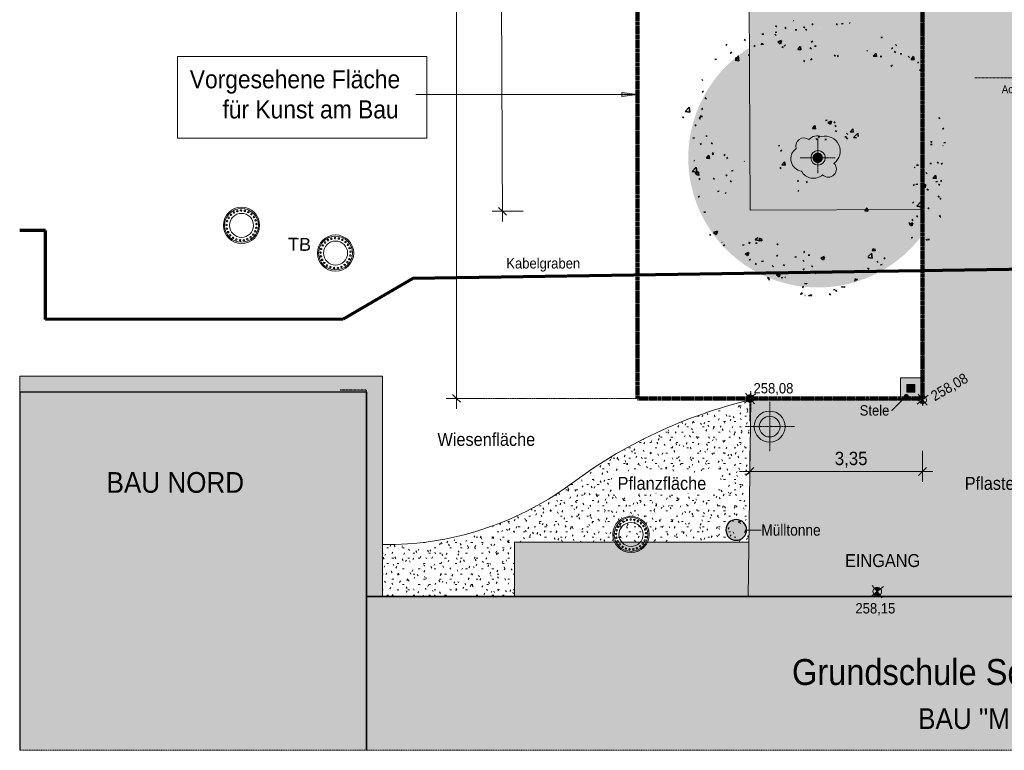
# Model space of a CAD drawing. Header units: millimetres. Extents: x 120877 to 193722, y 100126 to 128613.
# Tile 1 of 4: x 121035 to 140038, y 100126 to 114239. Entities that reach past the tile are written whole.
import ezdxf

# ---------------------------------------------------------------- set-up
doc = ezdxf.new("R2010")
doc.units = ezdxf.units.MM
for name, pattern in [('_Referenzlinien_', [12, 6, -6]), ('Achse', [10, 5, -2.5, 0, -2.5]), ('Achse eng', [4, 2, -1, 0, -1]), ('Achse fein', [4, 2, -1, 0, -1]), ('Strich_2_', [20.833333, 10.416667, -10.416667]), ('Verdeckt', [3, 2, -1])]:
    doc.linetypes.add(name, pattern=pattern)
for name, color, linetype, lineweight in [('2026-05-12_Ausfuehrung_Schillerschule2_dwg', 8, 'Continuous', 9), ('A-ANNO-DIMS', 211, 'Continuous', 9), ('A-ANNO-DIMS-100', 211, 'Continuous', 9), ('A-DETL', 90, 'Strich_2_', 9), ('A-DETL-CNTR', 5, 'Achse', 9), ('A-DETL-GENF', 92, 'Continuous', 9), ('A-DETL-HDLN', 90, 'Verdeckt', 9), ('A-DETL-MEDM', 33, 'Continuous', 25), ('A-DETL-THIN', 151, 'Continuous', 9), ('G-ANNO-TEXT', 231, 'Continuous', 9), ('L-Txt-HöhenBestand-Kreuz', 7, 'Continuous', 9), ('L-Txt-HöhenPlanung-Kreuz', 7, 'Continuous', 9)]:
    doc.layers.add(name, color=color, linetype=linetype, lineweight=lineweight)
doc.styles.add('Arial', font='arial.ttf', dxfattribs={"height": 250})
doc.styles.add('Arial_2', font='arial.ttf', dxfattribs={"width": 0.9, "height": 400})
doc.styles.add('Arial_B', font='arial.ttf', dxfattribs={"width": 0.9, "height": 200})
doc.styles.add('Arial_B_1', font='arial.ttf', dxfattribs={"width": 0.9, "height": 150})
doc.styles.add('Arial_B_2', font='arial.ttf', dxfattribs={"width": 0.9, "height": 257.936508})
doc.styles.add('Arial_B_4', font='arial.ttf', dxfattribs={"width": 0.86, "height": 220})
doc.styles.add('Arial_B_5', font='arial.ttf', dxfattribs={"width": 0.9, "height": 250})
doc.styles.add('Arial_B_6', font='arial.ttf', dxfattribs={"width": 0.9, "height": 350})
doc.styles.add('Arial_B_8', font='arial.ttf', dxfattribs={"width": 0.9, "height": 500})
doc.dimstyles.new('2_5_-_schwarz__-_3_Stellen_5mm_1', dxfattribs={"dimscale": 304.8, "dimtxt": 255.06485, "dimasz": 0.492126, "dimexe": 0.656168, "dimexo": 0.0625, "dimgap": 0.164042, "dimtad": 1, "dimlfac": 0.001, "dimrnd": 0.005, "dimzin": 0, "dimdsep": 46, "dimtxsty": 'Arial_B_2', "dimblk1": 'OBLIQUE', "dimblk2": 'OBLIQUE', "dimsah": 1, "dimcen": 0.09, "dimdle": 0.656168, "dimazin": 0, "dimtfac": 1, "dimtdec": 4, "dimtix": 1, "dimtmove": 2, "dimatfit": 3, "dimfxl": 1.312336, "dimfxlon": 1, "dimtvp": 1, "dimtolj": 1, "dimtzin": 0, "dimarcsym": 2})
doc.dimstyles.new('2_5_-_schwarz__-_3_Stellen_5mm_2_1', dxfattribs={"dimscale": 304.8, "dimtxt": 255.06485, "dimasz": 0.492126, "dimexe": 0.656168, "dimexo": 0.0625, "dimgap": 0.164042, "dimtad": 1, "dimlfac": 0.001, "dimrnd": 0.005, "dimzin": 0, "dimdsep": 46, "dimtxsty": 'Arial_B_2', "dimblk1": 'OBLIQUE', "dimblk2": 'OBLIQUE', "dimsah": 1, "dimcen": 0.09, "dimdle": 0.656168, "dimazin": 0, "dimtfac": 1, "dimtdec": 4, "dimtix": 1, "dimtmove": 0, "dimatfit": 3, "dimfxl": 1.312336, "dimfxlon": 1, "dimtvp": 1, "dimtolj": 1, "dimtzin": 0, "dimarcsym": 2})
doc.dimstyles.new('2_5_-_schwarz__-_3_Stellen_5mm_2_2', dxfattribs={"dimscale": 304.8, "dimtxt": 255.06485, "dimasz": 0.492126, "dimexe": 0.656168, "dimexo": 0.0625, "dimgap": 0.164042, "dimtad": 1, "dimlfac": 0.001, "dimrnd": 0.005, "dimzin": 0, "dimdsep": 46, "dimtxsty": 'Arial_B_2', "dimblk1": 'OBLIQUE', "dimblk2": 'OBLIQUE', "dimsah": 1, "dimcen": 0.09, "dimdle": 0.656168, "dimazin": 0, "dimtfac": 1, "dimtdec": 4, "dimtix": 1, "dimtmove": 2, "dimatfit": 3, "dimfxl": 1.312336, "dimfxlon": 1, "dimtvp": 1, "dimtolj": 1, "dimtzin": 0, "dimarcsym": 2})
pattern_1 = [(0, (0, 0), (812.8, 203.2), [33.528, -576.072, 33.528, -576.072, -3251.2]), (0, (0, 0), (812.8, 203.2), [-1219.2, 33.528, -1185.672, 33.528, -576.072, -1422.4]), (0, (0, 0), (812.8, 203.2), [-3048, 33.528, -372.872, 33.528, -982.472]), (120, (304.8, 101.6), (-582.37636, 602.30545), [33.528, -576.072, 33.528, -576.072, -3251.2]), (120, (304.8, 101.6), (-582.37636, 602.30545), [-1219.2, 33.528, -1185.672, 33.528, -576.072, -1422.4]), (120, (304.8, 101.6), (-582.37636, 602.30545), [-3048, 33.528, -372.872, 33.528, -982.472]), (240, (406.4, 508), (-230.42364, -805.50545), [33.528, -576.072, 33.528, -576.072, -3251.2]), (240, (406.4, 508), (-230.42364, -805.50545), [-1219.2, 33.528, -1185.672, 33.528, -576.072, -1422.4]), (240, (406.4, 508), (-230.42364, -805.50545), [-3048, 33.528, -372.872, 33.528, -982.472])]
pattern_2 = [(0, (0, 0), (406.4, 101.6), [33.528, -271.272, 33.528, -271.272, -1625.6]), (0, (0, 0), (406.4, 101.6), [-609.6, 33.528, -576.072, 33.528, -271.272, -711.2]), (0, (0, 0), (406.4, 101.6), [-1524, 33.528, -169.672, 33.528, -474.472]), (120, (152.4, 50.8), (-291.18818, 301.152724), [33.528, -271.272, 33.528, -271.272, -1625.6]), (120, (152.4, 50.8), (-291.18818, 301.152724), [-609.6, 33.528, -576.072, 33.528, -271.272, -711.2]), (120, (152.4, 50.8), (-291.18818, 301.152724), [-1524, 33.528, -169.672, 33.528, -474.472]), (240, (203.2, 254), (-115.21182, -402.752724), [33.528, -271.272, 33.528, -271.272, -1625.6]), (240, (203.2, 254), (-115.21182, -402.752724), [-609.6, 33.528, -576.072, 33.528, -271.272, -711.2]), (240, (203.2, 254), (-115.21182, -402.752724), [-1524, 33.528, -169.672, 33.528, -474.472])]

# ---------------------------------------------------------------- blocks, each defined once
blk = doc.blocks.new('2026-05-12_Ausfuehrung_Schillerschule2_dwg_L-Hoehenkreuz-17959220-Aussenanlage_DWG Kunst am Bau')
at = {"layer": 'L-Txt-HöhenPlanung-Kreuz'}
for points in [[(137577, 103108), (137599, 103109), (137620, 103116), (137639, 103127), (137585, 103192), (137520, 103139), (137536, 103124), (137555, 103113)], [(137585, 103192), (137650, 103246), (137634, 103261), (137614, 103272), (137593, 103276), (137571, 103276), (137550, 103269), (137531, 103258), (137566, 103216)]]:
    blk.add_hatch(color=256, dxfattribs=at).paths.add_polyline_path(points)
at = {"layer": 'L-Txt-HöhenPlanung-Kreuz', "flags": 128}
for points in [[(137467, 103095), (137585, 103192), (137703, 103290)], [(137683, 103074), (137585, 103192), (137487, 103311)]]:
    blk.add_lwpolyline(points, dxfattribs=at)
at = {"layer": 'L-Txt-HöhenPlanung-Kreuz'}
for start, end in [(39.5146, 219.5146), (219.5146, 39.5146)]:
    blk.add_arc((137585, 103192), 84.4, start, end, dxfattribs=at)
blk = doc.blocks.new('2026-05-12_Ausfuehrung_Schillerschule2_dwg_L-Hoehenkreuz_BESTAND-V1-Aussenanlage_DWG Kunst am Bau')
at = {"layer": 'L-Txt-HöhenBestand-Kreuz'}
for points in [[(138453, 106823), (138472, 106824), (138491, 106830), (138508, 106840), (138460, 106898), (138402, 106850), (138416, 106837), (138433, 106828)], [(138460, 106898), (138518, 106946), (138504, 106960), (138486, 106969), (138467, 106974), (138447, 106973), (138428, 106967), (138412, 106957)]]:
    blk.add_hatch(color=256, dxfattribs=at).paths.add_polyline_path(points)
at = {"layer": 'L-Txt-HöhenBestand-Kreuz', "flags": 128}
for points in [[(138547, 106792), (138460, 106898), (138372, 107004)], [(138354, 106811), (138460, 106898), (138566, 106986)]]:
    blk.add_lwpolyline(points, dxfattribs=at)
at = {"layer": 'L-Txt-HöhenBestand-Kreuz'}
for start, end in [(39.5146, 219.5146), (219.5146, 39.5146)]:
    blk.add_arc((138460, 106898), 75.5, start, end, dxfattribs=at)
blk = doc.blocks.new('DIMBLOCK8-Aussenanlage_DWG Kunst am Bau')
at = {"layer": 'A-ANNO-DIMS-100'}
for p, q in [((130353, 110339), (130297, 125097)), ((130298, 124897), (130098, 124896)), ((130298, 124897), (130698, 124899)), ((130352, 110539), (130152, 110538)), ((130352, 110539), (130752, 110540))]:
    blk.add_line(p, q, dxfattribs=at)
at = {"layer": 'A-ANNO-DIMS-100', "lineweight": 25}
for p, q in [((130298, 124897), (130222, 124972)), ((130298, 124897), (130373, 124822)), ((130352, 110539), (130276, 110613)), ((130352, 110539), (130427, 110464))]:
    blk.add_line(p, q, dxfattribs=at)
at = {"layer": 'A-ANNO-DIMS-100', "color": 0, "insert": (129946, 117079), "char_height": 257.9, "width": 1530.39, "attachment_point": 1, "rotation": 90.2157, "line_spacing_factor": 0.941778, "style": 'Arial_B_2'}
blk.add_mtext('ca. 14,35', dxfattribs=at)
blk = doc.blocks.new('_Oblique')
at = {"color": 0, "linetype": 'ByBlock', "lineweight": -2}
blk.add_line((-0.5, -0.5), (0.5, 0.5), dxfattribs=at)
blk = doc.blocks.new('DIMBLOCK10-Aussenanlage_DWG Kunst am Bau')
at = {"layer": 'A-ANNO-DIMS-100'}
for p, q in [((129464, 125115), (129464, 106723)), ((129464, 124915), (129264, 124915)), ((129464, 124915), (129864, 124915)), ((129464, 106923), (129264, 106923)), ((129464, 106923), (129864, 106923))]:
    blk.add_line(p, q, dxfattribs=at)
at = {"layer": 'A-ANNO-DIMS-100', "lineweight": 25}
for p, q in [((129464, 124915), (129389, 124990)), ((129464, 124915), (129539, 124840)), ((129464, 106923), (129389, 106998)), ((129464, 106923), (129539, 106848))]:
    blk.add_line(p, q, dxfattribs=at)
at = {"layer": 'A-ANNO-DIMS-100', "color": 0, "insert": (129083, 115149), "char_height": 257.9, "width": 1530.39, "attachment_point": 1, "rotation": 90, "line_spacing_factor": 0.941778, "style": 'Arial_B_2'}
blk.add_mtext('ca. 18,00', dxfattribs=at)
blk = doc.blocks.new('DIMBLOCK11-Aussenanlage_DWG Kunst am Bau')
at = {"layer": 'A-ANNO-DIMS-100'}
for p, q in [((135126, 105512), (135126, 105912)), ((138459, 105512), (138459, 105912)), ((134926, 105512), (138659, 105512)), ((135126, 105512), (135126, 105312)), ((138459, 105512), (138459, 105312))]:
    blk.add_line(p, q, dxfattribs=at)
at = {"layer": 'A-ANNO-DIMS-100', "lineweight": 25}
for p, q in [((135126, 105512), (135051, 105437)), ((135126, 105512), (135201, 105587)), ((138459, 105512), (138384, 105437)), ((138459, 105512), (138534, 105587))]:
    blk.add_line(p, q, dxfattribs=at)
at = {"layer": 'A-ANNO-DIMS-100', "color": 0, "insert": (132712, 105893), "char_height": 257.94, "width": 5305.35, "attachment_point": 1, "line_spacing_factor": 0.941778, "style": 'Arial_B_2'}
blk.add_mtext('.                                            3,35', dxfattribs=at)

msp = doc.modelspace()

# ---------------------------------------------------------------- hatches: boundary and pattern name
at = {"layer": 'A-DETL-GENF'}
h = msp.add_hatch(color=254, dxfattribs=at)
h.paths.add_polyline_path([(130587.057, 103098.043), (145025.524, 103098.043), (145043.135, 106899.158), (141671.465, 106918.199), (141674.714, 108543.043), (160438.402, 108543.043), (160438.402, 110562.862), (141678.752, 110562.862), (141678.752, 117437.223), (141554.743, 119492.144), (160378.113, 119492.144), (160378.113, 127803.178), (121169.207, 127803.178), (121169.207, 124915.055), (138500.433, 124915.055), (138459.06, 106909.382), (135146.897, 106896.913), (135110.077, 104145.606), (130587.057, 104145.606)])
h.paths.add_polyline_path([(142392.864, 103294.184), (141942.53, 103554.184), (142843.197, 103554.184), (142512.921, 103363.499)])
h.paths.add_polyline_path([(137592.864, 103314.184), (137142.53, 103574.184), (138043.197, 103574.184)])
h.paths.add_polyline_path([(144708.218, 106174.981), (144660.004, 106174.981), (144613.19, 106186.52), (144570.498, 106208.926), (144534.409, 106240.898), (144507.02, 106280.578), (144489.923, 106325.66), (144484.111, 106373.523), (144489.923, 106421.386), (144507.02, 106466.467), (144534.409, 106506.147), (144570.498, 106538.12), (144613.19, 106560.526), (144660.004, 106572.065), (144710.994, 106571.38), (144755.032, 106560.526), (144797.724, 106538.12), (144833.813, 106506.147), (144861.202, 106466.467), (144878.299, 106421.386), (144884.111, 106373.523), (144878.299, 106325.66), (144861.202, 106280.578), (144833.813, 106240.898), (144797.724, 106208.926), (144755.032, 106186.52), (144710.994, 106175.665)])
h.paths.add_polyline_path([(135533.218, 106179.981), (135485.004, 106179.981), (135438.19, 106191.52), (135395.498, 106213.926), (135359.409, 106245.898), (135332.02, 106285.578), (135314.923, 106330.66), (135309.111, 106378.523), (135314.923, 106426.386), (135332.02, 106471.467), (135359.409, 106511.147), (135395.498, 106543.12), (135438.19, 106565.526), (135485.004, 106577.065), (135533.218, 106577.065), (135580.032, 106565.526), (135622.724, 106543.12), (135658.813, 106511.147), (135686.202, 106471.467), (135703.299, 106426.386), (135709.111, 106378.523), (135703.299, 106330.66), (135686.202, 106285.578), (135658.813, 106245.898), (135622.724, 106213.926), (135580.032, 106191.52)])
h.paths.add_polyline_path([(153242.473, 121648.344), (153242.473, 127378.485), (160038.676, 127378.485), (160038.676, 121648.344), (154979.897, 121648.344)])
h = msp.add_hatch(dxfattribs=at)
h.set_pattern_fill('FP_3', color=8, style=0, pattern_type=2)
h.set_pattern_definition(pattern_2)
h.paths.add_polyline_path([(138459.06, 113056.304), (138459.06, 116163.95), (138364.458, 116019.132), (138260.181, 115881.116), (138146.716, 115750.549), (138024.595, 115628.04), (137894.387, 115514.164), (137756.702, 115409.451), (137612.182, 115314.392), (137461.505, 115229.431), (137305.374, 115154.965), (137144.52, 115091.343), (136979.694, 115038.861), (136811.667, 114997.766), (136641.224, 114968.249), (136469.162, 114950.448), (136296.287, 114944.447), (136123.405, 114950.273), (135951.326, 114967.9), (135780.853, 114997.244), (135612.785, 115038.17), (135447.905, 115090.485), (135286.987, 115153.944), (135130.781, 115228.252), (135130.781, 113704.294), (135285.036, 113791.747), (135445.091, 113868.067), (135610.144, 113932.874), (135779.369, 113985.841), (135951.917, 114026.704), (136126.923, 114055.257), (136303.511, 114071.359), (136480.795, 114074.927), (136657.888, 114065.944), (136833.901, 114044.456), (137009.316, 114010.202), (137179.173, 113964.454), (137346.7, 113906.342), (137509.697, 113836.524), (137667.346, 113755.349), (137818.857, 113663.225), (137963.471, 113560.613), (138100.464, 113448.028), (138229.149, 113326.033), (138348.881, 113195.24)])
h.paths.add_polyline_path([(138459.06, 118784.632), (138459.06, 124915.055), (135130.781, 124915.055), (135130.781, 119720.33), (135286.987, 119794.638), (135447.905, 119858.098), (135612.785, 119910.413), (135780.853, 119951.338), (135951.326, 119980.683), (136123.405, 119998.309), (136296.287, 120004.136), (136469.162, 119998.135), (136641.224, 119980.334), (136811.667, 119950.817), (136979.694, 119909.721), (137144.52, 119857.24), (137305.374, 119793.617), (137461.505, 119719.151), (137612.182, 119634.19), (137756.702, 119539.131), (137894.387, 119434.419), (138024.595, 119320.542), (138146.716, 119198.034), (138260.181, 119067.466), (138370.604, 118920.041), (138438.156, 118816.632)])
at = {"layer": 'A-DETL-GENF', "lineweight": 35}
h = msp.add_hatch(dxfattribs=at)
h.set_pattern_fill('FP_4', color=94, style=0, pattern_type=2)
h.set_pattern_definition([(50, (0, 0), (728.7365, -63.7558), [76.2, -838.2]), (355, (0, 0), (-140.9716, 764.2276), [60.96, -670.56]), (100.451, (60.7, -5.3), (587.77, 700.4668), [64.76, -712.36]), (46.184, (0, 203.2), (1084.3162, -168.171), [114.3, -1257.3]), (96.636, (90.4, 189.2), (949.61, 989.71), [97.14, -1068.54]), (351.184, (0, 203.2), (949.6206, 989.701), [91.44, -1005.84]), (21, (101.6, 152.4), (606.4579, -409.0606), [76.2, -838.2]), (326, (101.6, 152.4), (247.2083, 736.753), [60.96, -670.56]), (71.451, (152.14, 118.3), (853.6683, 327.6855), [64.76, -712.36]), (37.5, (0, 0), (12.3547, 338.2201), [33.528, -628.904, 33.528, -647.192, -673.1]), (37.5, (0, 0), (12.3547, 338.2201), [-1343.152, 33.528, -639.572]), (7.5, (0, 0), (267.2789, 400.7221), [33.528, -354.584, 33.528, -613.664, -256.54]), (7.5, (0, 0), (267.2789, 400.7221), [-1035.304, 33.528, -223.012]), (327.5, (-226.57, 0), (542.36333, -22.91534), [33.528, -220.472, 33.528, -758.952, -1051.56]), (327.5, (-226.57, 0), (542.36333, -22.91534), [-1046.48, 33.528, -1018.032]), (317.5, (-328.17, 0), (592.517, 101.7071), [33.528, -296.672, 33.528, -492.76, -746.76]), (317.5, (-328.17, 0), (592.517, 101.7071), [-856.488, 33.528, -713.232])])
h.paths.add_polyline_path([(136776.634, 108853.929), (136994.935, 109072.23), (136205.125, 109147.779), (135792.99, 109014.589), (136179.36, 108911.061)])
h.paths.add_polyline_path([(136968.26, 108891.04), (138196.335, 109752.335), (137503.777, 109818.582), (137009.316, 108962.152)])
h.paths.add_polyline_path([(135567.724, 109140.116), (136135.325, 109404.793), (136618.288, 109275.383), (136618.288, 109675.383), (135268.029, 110037.184), (135169.343, 109938.497), (134430.356, 109938.497), (135232.407, 109475.432)])
h.paths.add_polyline_path([(137857.14, 109974.911), (138581.388, 109974.911), (138740.353, 110133.876)])
h.paths.add_polyline_path([(134279.897, 110025.364), (134522.471, 110103.757), (134064.69, 111520.285), (133893.733, 111520.285), (134001.925, 111185.504), (133826.383, 110881.457), (134126.141, 110801.137), (134279.897, 110325.364)])
h.paths.add_polyline_path([(138176.269, 110127.906), (138810.685, 110423.739), (138924.949, 111618.287), (138333.978, 111776.637), (138296.874, 111388.748)])
h.paths.add_polyline_path([(137604.687, 110516.233), (137512.433, 110801.696), (137314.534, 110709.414), (137314.534, 110516.233)])
h.paths.add_polyline_path([(134530.627, 110653.236), (135030.627, 111519.261), (134424.41, 111869.261), (134070.856, 112222.815), (134537.375, 112689.333), (134272.248, 112954.46), (133817.723, 112499.935), (133761.637, 111913.595), (134163.939, 111681.326), (134459.772, 111046.91)])
h.paths.add_polyline_path([(136077.413, 110914.899), (136336.929, 111174.416), (135653.149, 111858.196), (135653.149, 111339.164)])
h.paths.add_polyline_path([(138942.516, 111801.936), (138799.891, 112594.363), (138587.56, 111801.936)])
h.paths.add_polyline_path([(137009.316, 111920.861), (137151.707, 111920.861), (137448.452, 112217.607), (136201.241, 112336.908), (136395.247, 111920.861)])
h.paths.add_polyline_path([(134088.671, 112884.021), (135116.715, 113912.065), (135039.022, 114078.678), (134888.27, 113927.926), (134691.778, 113790.119), (134502.566, 113600.907), (134305.573, 113259.705)])
h.paths.add_polyline_path([(138618.342, 113086.795), (138109.711, 113812.025), (137384.961, 114006.221), (137384.961, 113599.23), (137973.036, 113259.705)])
h.paths.add_polyline_path([(134824.351, 113259.705), (135318.607, 113753.96), (135601.45, 113753.96), (136203.458, 113406.391), (136892.389, 113530.388), (136382.688, 113824.663), (136382.688, 114224.663), (135542.451, 114224.663), (134850.462, 113532.674), (134840.831, 113431.992)])
h.paths.add_polyline_path([(136940.541, 113915.248), (137240.541, 113915.248), (137240.541, 114158.01), (136640.371, 114215.419), (136833.671, 114022.118)])
at = {"layer": 'A-DETL-GENF'}
for color, points in [(10, [(136529.949, 109066.924), (136704.363, 109079.121), (136877.502, 109103.454), (137048.522, 109139.805), (137216.589, 109187.998), (137380.885, 109247.796), (137540.609, 109318.91), (137694.984, 109400.993), (137843.257, 109493.644), (137984.706, 109596.413), (138118.641, 109708.798), (138244.411, 109830.252), (138361.402, 109960.184), (138469.044, 110097.959), (138566.813, 110242.909), (138654.234, 110394.325), (138730.879, 110551.47), (138796.375, 110713.579), (138850.403, 110879.862), (138892.701, 111049.509), (138923.062, 111221.693), (138941.338, 111395.575), (138947.439, 111570.309), (138941.338, 111745.043), (138923.062, 111918.925), (138892.701, 112091.109), (138850.403, 112260.756), (138796.375, 112427.039), (138730.879, 112589.148), (138654.234, 112746.293), (138566.813, 112897.709), (138469.044, 113042.658), (138361.402, 113180.434), (138244.411, 113310.366), (138118.436, 113431.992), (137984.706, 113544.205), (137843.257, 113646.974), (137694.984, 113739.625), (137540.609, 113821.707), (137380.885, 113892.821), (137216.589, 113952.62), (137048.522, 114000.813), (136877.502, 114037.164), (136704.363, 114061.497), (136529.949, 114073.693), (136355.109, 114073.693), (136180.695, 114061.497), (136007.556, 114037.164), (135836.536, 114000.813), (135668.469, 113952.62), (135504.173, 113892.821), (135344.449, 113821.707), (135190.074, 113739.625), (135041.801, 113646.974), (134900.352, 113544.205), (134766.417, 113431.82), (134640.647, 113310.366), (134523.656, 113180.434), (134416.014, 113042.658), (134318.244, 112897.709), (134230.824, 112746.293), (134154.179, 112589.148), (134088.683, 112427.039), (134034.655, 112260.756), (133992.357, 112091.109), (133961.996, 111918.925), (133943.72, 111745.043), (133937.619, 111570.309), (133943.72, 111395.575), (133961.996, 111221.693), (133992.357, 111049.509), (134034.655, 110879.862), (134088.683, 110713.579), (134154.179, 110551.47), (134230.824, 110394.325), (134318.244, 110242.909), (134416.014, 110097.959), (134523.656, 109960.184), (134640.647, 109830.252), (134766.417, 109708.798), (134900.352, 109596.413), (135041.801, 109493.644), (135190.074, 109400.993), (135344.449, 109318.91), (135504.173, 109247.796), (135668.469, 109187.998), (135836.536, 109139.805), (136007.556, 109103.454), (136180.695, 109079.121), (136355.109, 109066.924)]), (32, [(136436.634, 111470.309), (136462.516, 111473.716), (136486.634, 111483.706), (136507.345, 111499.598), (136523.236, 111520.309), (136533.227, 111544.427), (136536.634, 111570.309), (136533.227, 111596.191), (136523.236, 111620.309), (136507.345, 111641.02), (136486.634, 111656.911), (136462.516, 111666.901), (136436.634, 111670.309), (136410.752, 111666.901), (136386.634, 111656.911), (136365.923, 111641.02), (136350.031, 111620.309), (136340.041, 111596.191), (136336.634, 111570.309), (136340.041, 111544.427), (136350.031, 111520.309), (136365.923, 111499.598), (136386.634, 111483.706), (136410.752, 111473.716)]), (9, [(144710.994, 100125.794), (157049.469, 100125.794), (157049.469, 101405.696), (160338.402, 101405.696), (160338.402, 108083.043), (152238.402, 108083.043), (152238.402, 103098.043), (127728.384, 103098.043), (127728.384, 107043.043), (121034.574, 107043.043), (121034.574, 100125.794), (139576.542, 100125.794)]), (254, [(138432.743, 106919.75), (138432.743, 107319.75), (138032.743, 107319.75), (138032.743, 106919.75)]), (254, [(138307.743, 107044.75), (138307.743, 107194.75), (138157.743, 107194.75), (138157.743, 107044.75)]), (40, [(135485.004, 106179.981), (135533.218, 106179.981), (135580.032, 106191.52), (135622.724, 106213.926), (135658.813, 106245.898), (135686.202, 106285.578), (135703.299, 106330.66), (135709.111, 106378.523), (135703.299, 106426.386), (135686.202, 106471.467), (135658.813, 106511.147), (135622.724, 106543.12), (135580.032, 106565.526), (135533.218, 106577.065), (135485.004, 106577.065), (135438.19, 106565.526), (135395.498, 106543.12), (135359.409, 106511.147), (135332.02, 106471.467), (135314.923, 106426.386), (135309.111, 106378.523), (135314.923, 106330.66), (135332.02, 106285.578), (135359.409, 106245.898), (135395.498, 106213.926), (135438.19, 106191.52)]), (9, [(134839.795, 104185.149), (134888.01, 104185.149), (134934.824, 104196.688), (134977.516, 104219.094), (135013.605, 104251.066), (135040.994, 104290.746), (135058.091, 104335.828), (135063.903, 104383.691), (135058.091, 104431.554), (135040.994, 104476.635), (135013.605, 104516.315), (134977.516, 104548.288), (134934.824, 104570.694), (134888.01, 104582.233), (134839.795, 104582.233), (134792.982, 104570.694), (134750.29, 104548.288), (134714.201, 104516.315), (134686.812, 104476.635), (134669.714, 104431.554), (134663.903, 104383.691), (134669.714, 104335.828), (134686.812, 104290.746), (134714.201, 104251.066), (134750.29, 104219.094), (134792.982, 104196.688)]), (7, [(137592.864, 103314.184), (138043.197, 103574.184), (137142.53, 103574.184)])]:
    msp.add_hatch(color=color, dxfattribs=at).paths.add_polyline_path(points)
h = msp.add_hatch(dxfattribs=at)
h.set_pattern_fill('FP_1', style=0, pattern_type=2)
h.set_pattern_definition([(89.515, (288501, 323854.4), (301.3791, 207.24833), [38.1, -419.1]), (34.515, (288501, 323854.4), (-297.50883, 249.93506), [30.48, -335.281]), (139.966, (288526.12, 323871.66), (3.8734, 457.18356), [32.38, -356.18]), (85.699, (288436.36, 323932.77), (471.7546, 280.095), [57.15, -628.65]), (136.15, (288475.67, 323956.1), (51.4366, 683.8689), [48.57, -534.271]), (30.699, (288436.36, 323932.77), (51.4315, 683.8688), [45.72, -502.919]), (60.515, (288491.7, 323945.5), (364.06672, 35.1516), [38.1, -419.1]), (5.515, (288491.7, 323945.5), (-139.03517, 362.83337), [30.48, -335.28]), (110.966, (288522.05, 323948.43), (225.03472, 397.9839), [32.38, -356.18]), (77.015, (288501, 323854.39), (-102.83642, 134.39146), [0, -331.216, 0, -340.36, -336.55]), (77.015, (288501, 323854.39), (-102.83642, 134.39146), [-671.576, 0, -336.55]), (47.015, (288501, 323854.39), (-24.38927, 239.60226), [0, -194.056, 0, -323.596, -128.27]), (47.015, (288501, 323854.39), (-24.38927, 239.60226), [-517.652, 0, -128.27]), (7.015, (288413.61, 323782.31), (216.49513, 163.707856), [0, -127, 0, -396.24, -525.78]), (7.015, (288413.61, 323782.31), (216.49513, 163.707856), [-523.24, 0, -525.78]), (357.015, (288374.42, 323749.99), (196.19435, 227.73426), [0, -165.1, 0, -263.144, -373.38]), (357.015, (288374.42, 323749.99), (196.19435, 227.73426), [-428.244, 0, -373.38])])
h.paths.add_polyline_path([(127728.384, 103098.043), (128038.384, 103098.043), (128038.384, 107353.043), (121034.574, 107353.043), (121034.574, 107043.043), (127728.384, 107043.043)])
h = msp.add_hatch(dxfattribs=at)
h.set_pattern_fill('FP_2', style=0, pattern_type=2)
h.set_pattern_definition(pattern_1)
h.paths.add_polyline_path([(121034.574, 100125.794), (127728.384, 100125.794), (127728.384, 107043.043), (121034.574, 107043.043)])
h.paths.add_polyline_path([(125444.781, 104857.888), (122503.894, 104857.888), (122503.894, 105656.256), (125444.781, 105656.256)])
h.paths.add_polyline_path([(157220.905, 105263.136), (157220.905, 105898.523), (154684.899, 105898.523), (154684.899, 105263.136)])
h = msp.add_hatch(dxfattribs=at)
h.set_pattern_fill('FP_3', color=8, style=0, pattern_type=2)
h.set_pattern_definition(pattern_2)
h.paths.add_polyline_path([(128038.384, 103098.043), (130587.057, 103098.043), (130587.057, 104145.606), (135110.077, 104145.606), (135146.897, 106896.913), (134832.075, 106816.105), (134520.21, 106724.546), (134211.668, 106622.345), (133906.813, 106509.622), (133606.004, 106386.509), (133309.594, 106253.152), (133017.932, 106109.707), (132731.362, 105956.343), (132450.22, 105793.241), (132174.838, 105620.592), (131905.539, 105438.6), (131642.641, 105247.478), (131416.616, 105091.112), (131183.694, 104945.217), (130944.361, 104810.097), (130699.115, 104686.033), (130448.465, 104573.284), (130192.934, 104472.083), (129933.054, 104382.641), (129669.364, 104305.146), (129402.415, 104239.757), (129132.761, 104186.611), (128860.964, 104145.819), (128587.589, 104117.466), (128313.205, 104101.61), (128038.384, 104098.284)])
h.paths.add_polyline_path([(132491.116, 105093.548), (132491.116, 105493.548), (134491.116, 105493.548), (134491.116, 105093.548), (134442.091, 105093.548)])
h = msp.add_hatch(dxfattribs=at)
h.set_pattern_fill('FP_2', style=0, pattern_type=2)
h.set_pattern_definition(pattern_1)
h.paths.add_polyline_path([(152238.402, 100125.794), (152238.402, 103098.043), (127728.384, 103098.043), (127728.384, 100125.794), (149845.446, 100125.794)])
h.paths.add_polyline_path([(139576.542, 100442.466), (138325.546, 100442.466), (138325.546, 101028.087), (141658.516, 101028.087), (141658.516, 100442.466)])
h.paths.add_polyline_path([(139576.542, 101227.001), (135829.111, 101227.001), (135829.111, 102027.001), (144429.111, 102027.001), (144429.111, 101227.001)])
at = {"layer": 'G-ANNO-TEXT'}
msp.add_hatch(color=7, dxfattribs=at).paths.add_polyline_path([(132957.972, 112794.326), (132657.972, 112833.821), (132657.972, 112754.83)])
h = msp.add_hatch(color=7, dxfattribs=at)
edge = h.paths.add_edge_path()
edge.add_arc((138146.582, 106963.693), 37.5, 0, 360)

# ---------------------------------------------------------------- linework, layer by layer
at = {"layer": 'A-DETL', "color": 2, "linetype": '_Referenzlinien_', "lineweight": 200}
for p, q in [((132959.06, 106923.043), (132959.06, 124915.055)), ((138459.06, 124915.055), (138459.06, 106923.043)), ((138459.06, 106923.043), (132959.06, 106923.043))]:
    msp.add_line(p, q, dxfattribs=at)
at = {"layer": 'A-DETL', "linetype": 'Continuous'}
for p, q in [((135079.073, 124913.566), (135130.781, 110556.579)), ((138485.197, 118284.358), (138465.953, 109909.429)), ((138467.469, 110569.128), (138487.319, 118284.353)), ((135137.12, 110556.59), (138467.469, 110569.128)), ((138465.953, 109909.429), (138459.06, 106909.382)), ((121038.384, 107353.043), (128038.384, 107353.043)), ((128038.384, 107353.043), (128038.384, 103098.043)), ((121034.574, 107043.043), (127728.384, 107043.043)), ((135146.897, 106896.913), (135096.057, 103098.043)), ((138459.06, 106909.382), (135146.897, 106896.913)), ((127728.384, 103098.043), (128138.384, 103098.043)), ((128138.384, 103098.043), (151828.402, 103098.043))]:
    msp.add_line(p, q, dxfattribs=at)
at = {"layer": 'A-DETL', "linetype": 'Achse fein'}
for p, q in [((136436.634, 111950.309), (136436.634, 111270.309)), ((136096.634, 111570.309), (136776.634, 111570.309))]:
    msp.add_line(p, q, dxfattribs=at)
at = {"layer": 'A-DETL', "color": 30, "linetype": 'Continuous', "lineweight": 70}
for p, q in [((121534.574, 110168.151), (121034.574, 110168.151)), ((121534.574, 108447.217), (121534.574, 110168.151)), ((160438.402, 109716.918), (128622.775, 109239.936)), ((128622.775, 109239.936), (127279.969, 108453.487)), ((127279.969, 108453.487), (121534.574, 108447.217))]:
    msp.add_line(p, q, dxfattribs=at)
at = {"layer": 'A-DETL', "linetype": 'Continuous', "lineweight": 25}
for p, q in [((121034.574, 107043.043), (121034.574, 100125.794)), ((127728.384, 107043.043), (121034.574, 107043.043)), ((127728.384, 103098.043), (127728.384, 107043.043)), ((138459.06, 106909.382), (138459.06, 106789.382)), ((152238.402, 103098.043), (127728.384, 103098.043))]:
    msp.add_line(p, q, dxfattribs=at)
at = {"layer": 'A-DETL', "linetype": 'Achse', "lineweight": 25}
for p, q in [((127722.652, 107083.043), (127222.652, 107083.043)), ((127722.652, 107083.043), (127722.652, 106055.964)), ((135146.897, 106896.913), (135146.897, 107061.913))]:
    msp.add_line(p, q, dxfattribs=at)
at = {"layer": 'A-DETL', "linetype": 'Continuous', "lineweight": 35}
for p, q in [((127728.384, 100125.794), (127728.384, 107043.043)), ((127728.384, 103098.043), (152238.402, 103098.043))]:
    msp.add_line(p, q, dxfattribs=at)
at = {"layer": 'A-DETL', "color": 50, "linetype": 'Achse fein'}
msp.add_line((132959.06, 106923.043), (129636.634, 106923.043), dxfattribs=at)
at = {"layer": 'A-DETL', "linetype": 'Achse eng'}
for p, q in [((135509.111, 106858.523), (135509.111, 105898.523)), ((135029.111, 106378.523), (135989.111, 106378.523))]:
    msp.add_line(p, q, dxfattribs=at)
at = {"layer": 'A-DETL', "linetype": 'Continuous'}
for centre, radius in [((125315.932, 110265.811), 350), ((125315.932, 110265.811), 326.311), ((125067.055, 110412.835), 14.672), ((125315.932, 110265.811), 232.21), ((125111.668, 110469.991), 14.672), ((125169.093, 110514.257), 14.672), ((125235.723, 110542.85), 14.672), ((125307.37, 110553.976), 14.672), ((125379.533, 110546.934), 14.672), ((125447.678, 110522.167), 14.672), ((125507.522, 110481.231), 14.672), ((125555.306, 110426.698), 14.672), ((125026.499, 110274.802), 14.672), ((125038.058, 110346.38), 14.672), ((125588.027, 110361.996), 14.672), ((125601.132, 110218.726), 14.672), ((125603.629, 110291.188), 14.672), ((125033.103, 110202.597), 14.672), ((125057.457, 110134.304), 14.672), ((125098.03, 110074.212), 14.672), ((125152.271, 110026.099), 14.672), ((125492.171, 110035.75), 14.672), ((125543.595, 110086.864), 14.672), ((125580.693, 110149.16), 14.672), ((127130.962, 109730.699), 350), ((127130.962, 109730.699), 326.311), ((127122.4, 110018.864), 14.672), ((125216.775, 109992.986), 14.672), ((125287.486, 109976.955), 14.672), ((125359.963, 109979.013), 14.672), ((125429.651, 109999.031), 14.672), ((126882.085, 109877.723), 14.672), ((127130.962, 109730.699), 232.21), ((126926.698, 109934.879), 14.672), ((126984.123, 109979.145), 14.672), ((127050.753, 110007.738), 14.672), ((127194.563, 110011.822), 14.672), ((127262.707, 109987.055), 14.672), ((127322.552, 109946.119), 14.672), ((127370.336, 109891.586), 14.672), ((127403.057, 109826.884), 14.672), ((126841.529, 109739.69), 14.672), ((126848.133, 109667.485), 14.672), ((126853.088, 109811.268), 14.672), ((127416.162, 109683.613), 14.672), ((127418.659, 109756.076), 14.672), ((126872.487, 109599.192), 14.672), ((126913.059, 109539.1), 14.672), ((126967.301, 109490.987), 14.672), ((127031.805, 109457.874), 14.672), ((127174.993, 109443.901), 14.672), ((127244.68, 109463.919), 14.672), ((127307.201, 109500.638), 14.672), ((127358.625, 109551.752), 14.672), ((127395.723, 109614.048), 14.672), ((127102.516, 109441.843), 14.672), ((132833.402, 104295.543), 350), ((132833.402, 104295.543), 326.311), ((132833.402, 104295.543), 232.21), ((132686.563, 104543.989), 14.672), ((132753.193, 104572.583), 14.672), ((132824.84, 104583.708), 14.672), ((132897.003, 104576.666), 14.672), ((132965.147, 104551.899), 14.672), ((133024.992, 104510.963), 14.672), ((132555.528, 104376.112), 14.672), ((132584.525, 104442.567), 14.672), ((132629.138, 104499.723), 14.672), ((133072.776, 104456.431), 14.672), ((133105.497, 104391.728), 14.672), ((133121.099, 104320.921), 14.672), ((132543.969, 104304.534), 14.672), ((132550.573, 104232.329), 14.672), ((132574.927, 104164.036), 14.672), ((133098.163, 104178.893), 14.672), ((133118.602, 104248.458), 14.672), ((132615.499, 104103.945), 14.672), ((132669.741, 104055.831), 14.672), ((132734.245, 104022.719), 14.672), ((132804.956, 104006.688), 14.672), ((132877.433, 104008.745), 14.672), ((132947.12, 104028.763), 14.672), ((133009.641, 104065.482), 14.672), ((133061.065, 104116.596), 14.672)]:
    msp.add_circle(centre, radius, dxfattribs=at)
for centre, radius, start, end in [((137344.888, 97680.093), 9475.281, 103.4131429, 126.9990975), ((128102.919, 110122.557), 6024.618, 269.3862484, 305.9828437)]:
    msp.add_arc(centre, radius, start, end, dxfattribs=at)
at = {"layer": 'A-DETL-CNTR'}
for p, q in [((139470.668, 113113.687), (141761.236, 113113.687)), ((136462.529, 111570.309), (136336.634, 111570.309)), ((135125.877, 106890.964), (135125.877, 106485.964)), ((135529.111, 106890.964), (135829.111, 106890.964))]:
    msp.add_line(p, q, dxfattribs=at)
at = {"layer": 'A-DETL-HDLN'}
msp.add_line((121034.574, 100125.794), (157049.469, 100125.794), dxfattribs=at)
at = {"layer": 'A-DETL-MEDM'}
for start, end in [(0, 180), (180, 0)]:
    msp.add_arc((134863.903, 104383.691), 200, start, end, dxfattribs=at)
at = {"layer": 'A-DETL-THIN'}
for p, q in [((124081.551, 113524.99), (128889.395, 113524.99)), ((124081.551, 111950.309), (124081.551, 113524.99)), ((128889.395, 113524.99), (128889.395, 111950.309)), ((128889.395, 111950.309), (124081.551, 111950.309)), ((121034.574, 107353.043), (121034.574, 107043.043)), ((128038.384, 107353.043), (121034.574, 107353.043)), ((128038.384, 103098.043), (128038.384, 107353.043)), ((138432.743, 107319.75), (138032.743, 107319.75)), ((138032.743, 107319.75), (138032.743, 106919.75)), ((138307.743, 107194.75), (138157.743, 107194.75)), ((138157.743, 107194.75), (138157.743, 107044.75)), ((138307.743, 107044.75), (138307.743, 107194.75)), ((138432.743, 106919.75), (138432.743, 107319.75)), ((121034.574, 107043.043), (127728.384, 107043.043)), ((127728.384, 107043.043), (127728.384, 103098.043)), ((138157.743, 107044.75), (138307.743, 107044.75)), ((138032.743, 106919.75), (138432.743, 106919.75)), ((130587.057, 104145.606), (130587.057, 103098.043)), ((135110.077, 104145.606), (130587.057, 104145.606)), ((127728.384, 103098.043), (128038.384, 103098.043))]:
    msp.add_line(p, q, dxfattribs=at)
for centre, radius in [((136442.529, 111570.309), 140), ((135509.111, 106378.523), 300), ((135509.111, 106378.523), 200)]:
    msp.add_circle(centre, radius, dxfattribs=at)
for centre, radius, start, end in [((136172.164, 111795.747), 158.259, 53.5918459, 196.4081541), ((136429.267, 111771.979), 222.411, 68.7579967, 137.1926717), ((136580.948, 111698.182), 289.949, 305.7867682, 104.1946077), ((136160.149, 111553.052), 242.371, 125.2254368, 261.7131421), ((136639.981, 111352.454), 156.301, 225, 45), ((136354.613, 111432.255), 258.445, 207.4265681, 312.5734319)]:
    msp.add_arc(centre, radius, start, end, dxfattribs=at)
at = {"layer": 'G-ANNO-TEXT', "color": 7}
for p, q in [((132957.972, 112794.326), (128682.655, 112794.326)), ((132957.972, 112794.326), (132657.972, 112833.821)), ((132657.972, 112833.821), (132657.972, 112754.83)), ((132657.972, 112754.83), (132957.972, 112794.326)), ((138146.582, 106963.693), (137865.592, 106692.261)), ((137865.592, 106692.261), (137859.564, 106692.261)), ((135036.89, 104381.337), (135347.259, 104381.337))]:
    msp.add_line(p, q, dxfattribs=at)
msp.add_circle((138146.582, 106963.693), 37.5, dxfattribs=at)

# ---------------------------------------------------------------- block references
at = {"layer": '2026-05-12_Ausfuehrung_Schillerschule2_dwg', "color": 7}
for name, p in [('2026-05-12_Ausfuehrung_Schillerschule2_dwg_L-Hoehenkreuz_BESTAND-V1-Aussenanlage_DWG Kunst am Bau', (-3332.046, 23.518)), ('2026-05-12_Ausfuehrung_Schillerschule2_dwg_L-Hoehenkreuz_BESTAND-V1-Aussenanlage_DWG Kunst am Bau', (0, 0)), ('2026-05-12_Ausfuehrung_Schillerschule2_dwg_L-Hoehenkreuz-17959220-Aussenanlage_DWG Kunst am Bau', (0, 0))]:
    msp.add_blockref(name, p, dxfattribs=at)

# ---------------------------------------------------------------- texts
at = {"layer": 'G-ANNO-TEXT', "color": 7, "attachment_point": 1}
for s, insert, char_height, width, style in [('Vorgesehene Fläche', (124317.555, 113263.305), 350, 5288.73244, 'Arial_B_6'), ('Achse Laterne', (139988.059, 112968.759), 150, 1601.77163, 'Arial_B_1'), ('für Kunst am Bau', (124948.586, 112681.222), 350, 4523.92256, 'Arial_B_6'), ('Wiesenfläche', (129097.519, 106256.159), 250, 2417.08781, 'Arial_B_5'), ('BAU NORD', (122711.147, 105500.503), 400, 3232.404, 'Arial_2'), ('Pflanzfläche', (132573.531, 105407.769), 250, 2222.27775, 'Arial_B_5'), ('Pflasterbelag', (139274.235, 105407.769), 250, 2388.22706, 'Arial_B_5'), ('Mülltonne', (135347.359, 104491.337), 220, 1440.95311, 'Arial_B_4'), ('EINGANG', (136964.476, 103915.906), 250, 1767.72094, 'Arial_B_5'), ('Grundschule Schillerschule', (135939.909, 101888.6), 500, 10231.13587, 'Arial_B_8'), ('BAU "MENSA"', (138374.235, 100937.956), 400, 4054.93538, 'Arial_2')]:
    msp.add_mtext(s, dxfattribs=dict(at, insert=insert, char_height=char_height, width=width, style=style))
for s, insert, char_height, width, rotation, style in [('TB', (126213.379, 110026.506), 250, 545.1475, 359.4462619, 'Arial'), ('258,08', (138594.058, 107038.171), 200, 952.40475, 30.2030767, 'Arial_B'), ('258,08', (135197.72, 107219.633), 200, 952.40475, 359.9999999, 'Arial_B'), ('Stele', (137246.292, 106792.261), 200, 743.16431, 359.9999999, 'Arial_B'), ('258,15', (137164.476, 102969.207), 200, 952.40475, 359.9999999, 'Arial_B')]:
    msp.add_mtext(s, dxfattribs=dict(at, insert=insert, char_height=char_height, width=width, rotation=rotation, style=style))
at = {"layer": 'G-ANNO-TEXT', "color": 30, "insert": (130425.877, 109632.719), "char_height": 200, "width": 1875.94875, "attachment_point": 1, "style": 'Arial_B'}
msp.add_mtext('Kabelgraben', dxfattribs=at)

# ---------------------------------------------------------------- dimensions: what is measured, and where the dimension line sits
at = {"layer": 'A-ANNO-DIMS'}
dim = msp.add_linear_dim(base=(129463.97, 106923.043), p1=(129863.97, 124915.055), p2=(129863.97, 106923.043), angle=90, text='ca. 18,00', dimstyle='2_5_-_schwarz__-_3_Stellen_5mm_2_2', override={"dimpost": '<>', "dimfxl": 17992.011737}, dxfattribs=at)
dim.commit()
dim.dimension.update_dxf_attribs({"geometry": 'DIMBLOCK10-Aussenanlage_DWG Kunst am Bau', "text_midpoint": (129255.115, 115914.448), "dimtype": 160, "text_rotation": 90})
dim = msp.add_linear_dim(base=(130297.716, 124897.133), p1=(130751.767, 110540.082), p2=(130697.714, 124898.639), angle=270.2156893, text='ca. 14,35', dimstyle='2_5_-_schwarz__-_3_Stellen_5mm_2_1', override={"dimtad": 4, "dimpost": '<>', "dimfxl": 14358.659183}, dxfattribs=at)
dim.commit()
dim.dimension.update_dxf_attribs({"geometry": 'DIMBLOCK8-Aussenanlage_DWG Kunst am Bau', "text_midpoint": (130116.481, 117717.071)})
dim = msp.add_linear_dim(base=(138459.06, 105512.155), p1=(135125.877, 105912.155), p2=(138459.06, 105912.155), text='.                                            3,35', dimstyle='2_5_-_schwarz__-_3_Stellen_5mm_1', override={"dimpost": '<>', "dimfxl": 3333.182571}, dxfattribs=at)
dim.commit()
dim.dimension.update_dxf_attribs({"geometry": 'DIMBLOCK11-Aussenanlage_DWG Kunst am Bau', "text_midpoint": (135364.269, 105721.01), "dimtype": 160})

doc.saveas('drawing.dxf')
